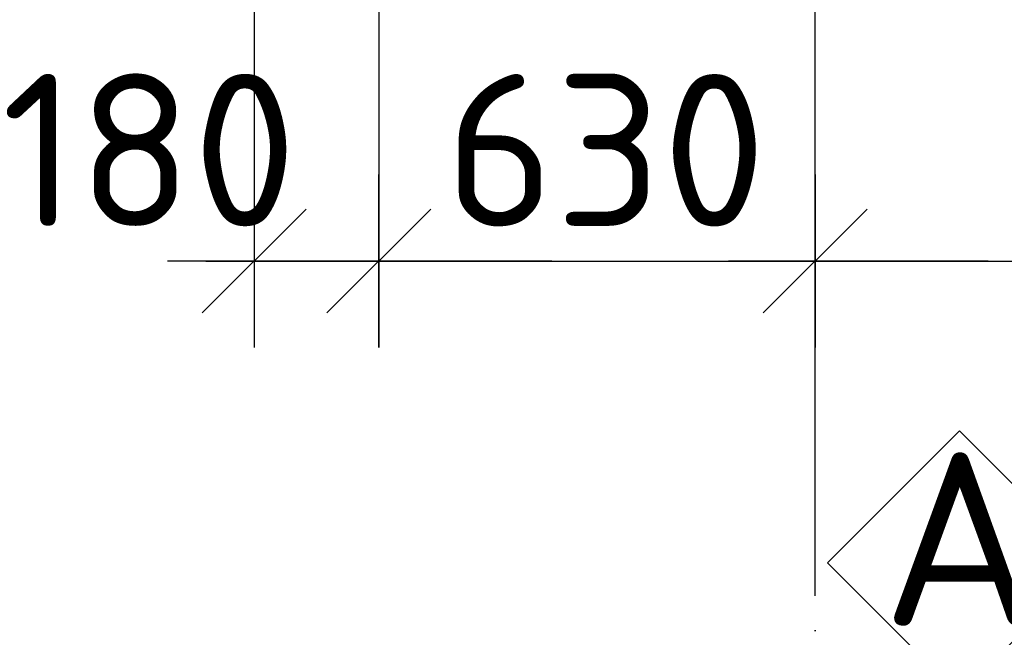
# Model space of a CAD drawing. Header units: millimetres. Extents: x 40580 to 559114, y -343730 to 81020.
# Tile 25 of 256: x 188552 to 189974, y -75062 to -74170. Entities that reach past the tile are written whole.
import ezdxf
from ezdxf.enums import TextEntityAlignment as Align

# ---------------------------------------------------------------- set-up
doc = ezdxf.new("R2010")
doc.units = ezdxf.units.MM
doc.linetypes.add('______11', pattern=[500, 400, -50, 0, -50])
doc.linetypes.add('______5', pattern=[1100, 800, -100, 100, -100])
doc.layers.add('___________________', color=253, linetype='______5')
doc.layers.add('______________________', color=7, linetype='Continuous')
doc.layers.add('Standard', color=7, linetype='Continuous', lineweight=25)
doc.styles.add('ISOCPEUR', font='isocpeur.ttf')

# ---------------------------------------------------------------- blocks, each defined once
blk = doc.blocks.new('ALL_ML_STRICH')
at = {"color": 0, "linetype": 'ByBlock', "lineweight": -2}
for p, q in [((0, -0.5), (0, 0.5)), ((-0.3, -0.3), (0.3, 0.3)), ((-1, 0), (0.5, 0))]:
    blk.add_line(p, q, dxfattribs=at)

msp = doc.modelspace()

# ---------------------------------------------------------------- linework, layer by layer
at = {"layer": '___________________', "color": 253, "linetype": '______11'}
msp.add_line((189700.5, -85004.1), (189700.5, -64804.1), dxfattribs=at)
msp.add_line((189700.5, -85004.1), (189700.5, -64804.1), dxfattribs=at)
at = {"layer": '______________________', "color": 253, "linetype": 'Continuous'}
for p, q in [((189070.5, -73524.1), (189070.5, -74518.5)), ((189070.5, -73524.1), (189070.5, -74518.5)), ((188890.5, -73704.1), (188890.5, -74518.5)), ((189700.5, -74884.1), (189700.5, -74518.5)), ((189700.5, -74884.1), (189700.5, -74518.5))]:
    msp.add_line(p, q, dxfattribs=at)
at = {"layer": '______________________', "color": 7, "linetype": 'Continuous'}
for p, q in [((188890.5, -74518.5), (189070.5, -74518.5)), ((189070.5, -74518.5), (189700.5, -74518.5)), ((189700.5, -74518.5), (190820.5, -74518.5))]:
    msp.add_line(p, q, dxfattribs=at)
at = {"layer": 'Standard', "color": 7, "linetype": 'Continuous'}
msp.add_lwpolyline([(189909.2, -74763.6), (190099.8, -74954.1), (189909.2, -75144.7), (189718.6, -74954.1), (189909.2, -74763.6)], close=True, dxfattribs=at)

# ---------------------------------------------------------------- block references
at = {"layer": '______________________', "color": 7, "linetype": 'Continuous', "xscale": 250, "yscale": 250, "zscale": 250, "rotation": 180}
for p in [(188890.5, -74518.5), (189070.5, -74518.5), (189700.5, -74518.5)]:
    msp.add_blockref('ALL_ML_STRICH', p, dxfattribs=at)
at = {"layer": '______________________', "color": 7, "linetype": 'Continuous', "xscale": 250, "yscale": 250, "zscale": 250}
for p in [(189070.5, -74518.5), (189700.5, -74518.5)]:
    msp.add_blockref('ALL_ML_STRICH', p, dxfattribs=at)

# ---------------------------------------------------------------- texts
at = {"layer": '______________________', "color": 7, "style": 'ISOCPEUR'}
for s, p in [('180', (188525.5, -74468.3)), ('630', (189165.5, -74468.5))]:
    msp.add_text(s, height=220, dxfattribs=at).set_placement(p)
at = {"layer": 'Standard', "color": 7, "linetype": 'Continuous', "style": 'ISOCPEUR'}
msp.add_text('А', height=250, dxfattribs=at).set_placement((189796.7, -75044.6), (190021.7, -75044.6), align=Align.FIT)

doc.saveas('drawing.dxf')
